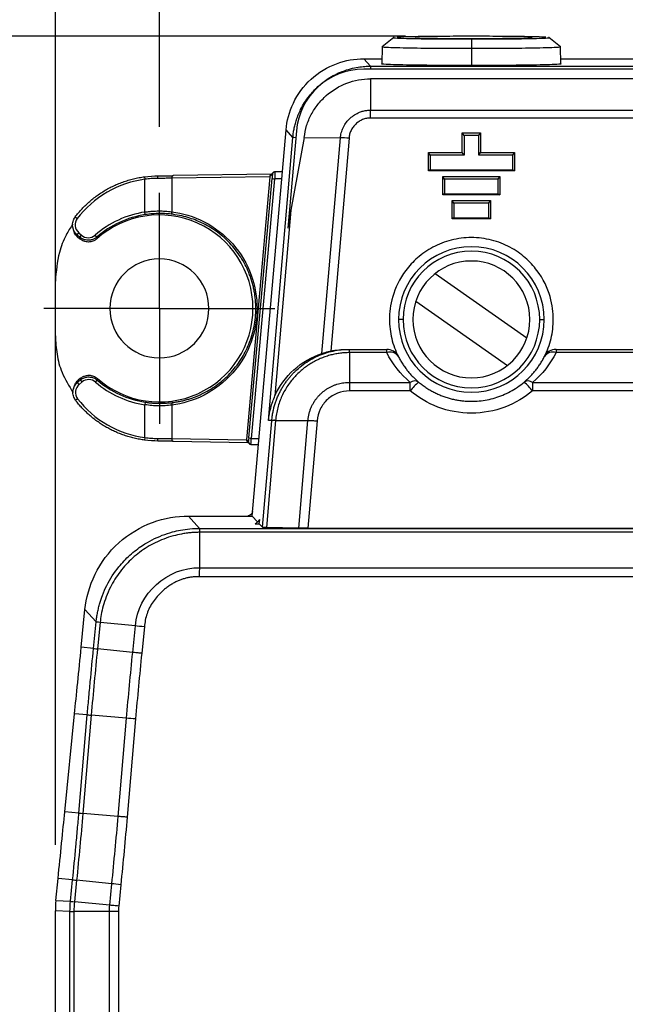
# Model space of a CAD drawing. Header units: millimetres. Extents: x 0 to 559, y 0 to 432.
# Tile 5 of 26: x 187 to 210, y 217 to 255. Entities that reach past the tile are written whole.
import ezdxf

# ---------------------------------------------------------------- set-up
doc = ezdxf.new("R2010")
doc.units = ezdxf.units.MM
doc.header["$LTSCALE"] = 2
doc.linetypes.add('CENTERX2', pattern=[20.32, 12.7, -2.54, 2.54, -2.54])
doc.layers.add('CENTER', color=40, linetype='CENTERX2')
doc.layers.add('DIMENSIONS', color=140, linetype='Continuous', lineweight=25)
doc.styles.add('SLDTEXTSTYLE0', font='TXT', dxfattribs={"width": 0.7})
doc.dimstyles.new('SLDDIMSTYLE0', dxfattribs={"dimtxt": 4.316016, "dimasz": 6.604, "dimexe": 0, "dimexo": 0.0625, "dimgap": 1.079004, "dimtad": 0, "dimtih": 1, "dimtoh": 1, "dimdec": 1, "dimrnd": 1e-09, "dimzin": 4, "dimdsep": 46, "dimtxsty": 'SLDTEXTSTYLE0', "dimsah": 1, "dimcen": 0.09, "dimadec": 0, "dimazin": 1, "dimtfac": 1, "dimtdec": 1, "dimtofl": 0, "dimtmove": 0, "dimatfit": 3, "dimfxl": 0, "dimfrac": 2, "dimtolj": 1, "dimtzin": 12, "dimarcsym": 0})
doc.dimstyles.new('SLDDIMSTYLE1', dxfattribs={"dimtxt": 4.316016, "dimasz": 6.604, "dimexe": 0, "dimexo": 0.0625, "dimgap": 1.079004, "dimtad": 0, "dimtih": 1, "dimtoh": 1, "dimdec": 1, "dimrnd": 1e-09, "dimzin": 12, "dimdsep": 46, "dimtxsty": 'SLDTEXTSTYLE0', "dimsah": 1, "dimcen": 0.09, "dimadec": 0, "dimazin": 3, "dimtfac": 1, "dimtdec": 1, "dimtofl": 0, "dimtmove": 0, "dimatfit": 3, "dimfxl": 0, "dimfrac": 2, "dimtolj": 1, "dimtzin": 12, "dimarcsym": 0})

# ---------------------------------------------------------------- blocks, each defined once
blk = doc.blocks.new('_D_1')
at = {"layer": 'DIMENSIONS'}
for p, q in [((192.109, 251.173), (192.109, 276.847)), ((236.109, 251.173), (236.109, 276.847)), ((192.109, 270.497), (201.913, 270.497)), ((207.762, 270.497), (206.313, 270.497)), ((206.313, 270.497), (206.313, 263.638)), ((220.588, 270.497), (222.037, 270.497)), ((222.037, 270.497), (222.037, 263.638)), ((236.109, 270.497), (226.436, 270.497)), ((206.313, 263.638), (207.762, 263.638)), ((222.037, 263.638), (220.588, 263.638))]:
    blk.add_line(p, q, dxfattribs=at)
for points in [[(192.109, 270.497), (198.713, 269.481), (198.713, 271.513)], [(236.109, 270.497), (229.505, 271.513), (229.505, 269.481)]]:
    blk.add_solid(points, dxfattribs=at)
at = {"layer": 'DIMENSIONS', "char_height": 4.2333, "attachment_point": 1, "style": 'SLDTEXTSTYLE0'}
for s, insert in [('44.0', (207.762, 276.921)), ('1.73', (207.762, 269.095))]:
    blk.add_mtext(s, dxfattribs=dict(at, insert=insert))
blk = doc.blocks.new('_D_2')
at = {"layer": 'DIMENSIONS'}
for p, q in [((188.109, 223.538), (188.109, 293.012)), ((240.109, 223.538), (240.109, 293.012)), ((188.109, 286.662), (201.913, 286.662)), ((207.762, 286.662), (206.313, 286.662)), ((206.313, 286.662), (206.313, 279.802)), ((220.588, 286.662), (222.037, 286.662)), ((222.037, 286.662), (222.037, 279.802)), ((240.109, 286.662), (226.436, 286.662)), ((206.313, 279.802), (207.762, 279.802)), ((222.037, 279.802), (220.588, 279.802))]:
    blk.add_line(p, q, dxfattribs=at)
for points in [[(188.109, 286.662), (194.713, 285.646), (194.713, 287.678)], [(240.109, 286.662), (233.505, 287.678), (233.505, 285.646)]]:
    blk.add_solid(points, dxfattribs=at)
at = {"layer": 'DIMENSIONS', "char_height": 4.2333, "attachment_point": 1, "style": 'SLDTEXTSTYLE0'}
for s, insert in [('52.0', (207.762, 293.085)), ('2.05', (207.762, 285.259))]:
    blk.add_mtext(s, dxfattribs=dict(at, insert=insert))
blk = doc.blocks.new('_D_3')
at = {"layer": 'DIMENSIONS'}
for p, q in [((185.124, 244.188), (169.071, 244.188)), ((175.421, 244.188), (175.421, 185.719)), ((169.008, 177.893), (167.559, 177.893)), ((167.559, 177.893), (167.559, 171.034)), ((181.834, 177.893), (183.283, 177.893)), ((183.283, 177.893), (183.283, 171.034)), ((167.559, 171.034), (169.008, 171.034)), ((183.283, 171.034), (181.834, 171.034)), ((175.421, 115.206), (175.421, 170.068)), ((191.594, 115.206), (169.071, 115.206))]:
    blk.add_line(p, q, dxfattribs=at)
for points in [[(175.421, 244.188), (174.405, 237.584), (176.437, 237.584)], [(175.421, 115.206), (176.437, 121.81), (174.405, 121.81)]]:
    blk.add_solid(points, dxfattribs=at)
at = {"layer": 'DIMENSIONS', "char_height": 4.2333, "attachment_point": 1, "style": 'SLDTEXTSTYLE0'}
for s, insert in [('129.0', (167.213, 184.317)), ('5.08', (169.008, 176.491))]:
    blk.add_mtext(s, dxfattribs=dict(at, insert=insert))
blk = doc.blocks.new('_D_4')
at = {"layer": 'DIMENSIONS'}
for p, q in [((201.569, 254.662), (149.759, 254.662)), ((156.109, 254.662), (156.109, 185.719)), ((149.697, 177.893), (148.247, 177.893)), ((148.247, 177.893), (148.247, 171.034)), ((162.522, 177.893), (163.972, 177.893)), ((163.972, 177.893), (163.972, 171.034)), ((148.247, 171.034), (149.697, 171.034)), ((163.972, 171.034), (162.522, 171.034)), ((156.109, 110.206), (156.109, 170.068)), ((191.744, 110.206), (149.759, 110.206))]:
    blk.add_line(p, q, dxfattribs=at)
for points in [[(156.109, 254.662), (155.093, 248.058), (157.125, 248.058)], [(156.109, 110.206), (157.125, 116.81), (155.093, 116.81)]]:
    blk.add_solid(points, dxfattribs=at)
at = {"layer": 'DIMENSIONS', "char_height": 4.2333, "attachment_point": 1, "style": 'SLDTEXTSTYLE0'}
for s, insert in [('144.5', (147.902, 184.317)), ('5.69', (149.697, 176.491))]:
    blk.add_mtext(s, dxfattribs=dict(at, insert=insert))
blk = doc.blocks.new('SW_CENTERMARKSYMBOL_0')
at = {"layer": 'CENTER', "color": 0}
for p, q in [((0, 2.54), (0, 4.445)), ((0, 0), (0, 2.54)), ((-2.54, 0), (-4.445, 0)), ((0, 0), (-2.54, 0)), ((0, 0), (0, -2.54)), ((0, 0), (2.54, 0)), ((2.54, 0), (4.445, 0)), ((0, -2.54), (0, -4.445))]:
    blk.add_line(p, q, dxfattribs=at)

msp = doc.modelspace()

# ---------------------------------------------------------------- linework, layer by layer
for p, q in [((201.128, 254.611), (200.682, 254.262)), ((204.109, 254.565), (204.109, 254.558)), ((204.109, 254.558), (204.109, 254.2)), ((207.537, 254.262), (207.091, 254.611)), ((200.681, 254.26), (200.669, 253.61)), ((204.109, 254.2), (204.109, 253.55)), ((207.549, 253.61), (207.538, 254.26)), ((199.969, 253.798), (200.23, 253.513)), ((199.969, 253.798), (200.673, 253.798)), ((207.546, 253.798), (210.673, 253.798)), ((228.25, 253.398), (199.969, 253.398)), ((200.23, 253.513), (227.989, 253.513)), ((200.233, 253.02), (200.233, 251.818)), ((227.986, 253.02), (200.233, 253.02)), ((200.233, 251.818), (227.986, 251.818)), ((227.993, 251.514), (200.226, 251.514)), ((195.681, 236.198), (196.981, 251.06)), ((197.243, 250.773), (196.981, 251.06)), ((197.379, 251.025), (197.051, 247.274)), ((203.757, 250.95), (204.462, 250.95)), ((203.757, 250.188), (203.757, 250.95)), ((203.825, 250.85), (203.757, 250.95)), ((204.394, 250.85), (204.462, 250.95)), ((204.462, 250.95), (204.462, 250.188)), ((196.306, 239.874), (197.243, 250.773)), ((197.684, 250.766), (197.168, 247.965)), ((197.684, 250.766), (199.073, 250.755)), ((198.36, 242.454), (199.073, 250.755)), ((199.403, 250.738), (198.699, 242.547)), ((203.825, 250.85), (203.825, 250.088)), ((204.394, 250.85), (203.825, 250.85)), ((204.394, 250.088), (204.394, 250.85)), ((202.455, 250.188), (203.757, 250.188)), ((202.455, 249.484), (202.455, 250.188)), ((202.522, 250.088), (202.455, 250.188)), ((203.825, 250.088), (203.757, 250.188)), ((204.394, 250.088), (204.462, 250.188)), ((204.462, 250.188), (205.764, 250.188)), ((205.697, 250.088), (205.764, 250.188)), ((205.764, 250.188), (205.764, 249.484)), ((202.522, 250.088), (202.522, 249.518)), ((203.825, 250.088), (202.522, 250.088)), ((205.697, 250.088), (204.394, 250.088)), ((205.697, 249.518), (205.697, 250.088)), ((196.486, 249.418), (196.394, 249.333)), ((196.84, 249.444), (196.553, 249.444)), ((202.522, 249.518), (202.455, 249.484)), ((205.764, 249.484), (202.455, 249.484)), ((202.522, 249.518), (205.697, 249.518)), ((205.697, 249.518), (205.764, 249.484)), ((191.542, 249.257), (191.555, 249.158)), ((191.555, 247.897), (191.555, 249.158)), ((196.361, 249.258), (192.585, 249.198)), ((192.585, 249.198), (192.585, 247.909)), ((196.421, 249.358), (192.635, 249.298)), ((196.361, 249.258), (195.462, 239.14)), ((195.547, 239.201), (196.444, 249.19)), ((196.543, 249.172), (195.646, 239.184)), ((196.454, 249.353), (196.362, 249.269)), ((196.816, 249.172), (196.543, 249.172)), ((203.01, 249.266), (205.209, 249.266)), ((203.01, 248.563), (203.01, 249.266)), ((203.078, 249.166), (203.01, 249.266)), ((203.078, 249.166), (203.078, 248.596)), ((205.141, 249.166), (203.078, 249.166)), ((205.141, 249.166), (205.209, 249.266)), ((205.141, 248.596), (205.141, 249.166)), ((205.209, 249.266), (205.209, 248.563)), ((203.078, 248.596), (203.01, 248.563)), ((205.209, 248.563), (203.01, 248.563)), ((203.078, 248.596), (205.141, 248.596)), ((203.372, 248.345), (204.847, 248.345)), ((203.372, 247.641), (203.372, 248.345)), ((203.439, 248.245), (203.372, 248.345)), ((203.439, 248.245), (203.439, 247.675)), ((204.78, 248.245), (203.439, 248.245)), ((204.78, 248.245), (204.847, 248.345)), ((204.78, 247.675), (204.78, 248.245)), ((204.847, 248.345), (204.847, 247.641)), ((205.141, 248.596), (205.209, 248.563)), ((191.569, 247.798), (191.555, 247.897)), ((197.168, 247.965), (196.554, 240.821)), ((188.871, 247.707), (188.951, 247.646)), ((203.439, 247.675), (203.372, 247.641)), ((204.847, 247.641), (203.372, 247.641)), ((203.439, 247.675), (204.78, 247.675)), ((204.78, 247.675), (204.847, 247.641)), ((188.786, 247.277), (188.809, 247.189)), ((188.941, 247.028), (189.006, 247.103)), ((189.006, 247.103), (189.113, 247.01)), ((189.047, 246.934), (188.941, 247.028)), ((188.963, 246.942), (189.047, 246.868)), ((189.047, 246.934), (189.113, 247.01)), ((189.705, 246.935), (189.64, 247.01)), ((188.109, 243.135), (188.109, 245.242)), ((202.718, 245.531), (206.247, 243.06)), ((201.972, 244.466), (205.501, 241.995)), ((195.709, 244.188), (195.819, 244.188)), ((195.819, 244.188), (195.867, 244.188)), ((201.481, 243.763), (201.309, 243.763)), ((206.738, 243.763), (206.91, 243.763)), ((199.326, 242.613), (199.419, 242.613)), ((199.422, 242.613), (200.854, 242.613)), ((200.854, 242.486), (200.854, 242.613)), ((207.365, 242.613), (207.365, 242.486)), ((207.365, 242.613), (210.854, 242.613)), ((199.422, 242.486), (199.422, 241.343)), ((200.854, 242.486), (199.422, 242.486)), ((210.854, 242.486), (207.365, 242.486)), ((188.962, 241.339), (189.074, 241.433)), ((189.074, 241.498), (188.985, 241.423)), ((189.138, 241.356), (189.074, 241.433)), ((189.656, 241.352), (189.722, 241.428)), ((188.825, 241.175), (188.801, 241.089)), ((189.026, 241.262), (188.962, 241.339)), ((189.138, 241.356), (189.026, 241.262)), ((199.422, 241.343), (201.759, 241.343)), ((201.759, 241.014), (201.759, 241.343)), ((206.46, 241.343), (206.46, 241.014)), ((206.46, 241.343), (211.759, 241.343)), ((188.965, 240.711), (188.886, 240.65)), ((201.759, 241.014), (199.422, 241.014)), ((211.759, 241.014), (206.46, 241.014)), ((191.569, 240.579), (191.555, 240.48)), ((191.555, 239.219), (191.555, 240.48)), ((192.585, 240.468), (192.585, 239.178)), ((196.079, 235.763), (196.431, 239.857)), ((196.577, 239.875), (196.223, 235.757)), ((196.432, 239.874), (196.306, 239.874)), ((196.577, 239.875), (197.823, 239.877)), ((197.467, 235.735), (197.823, 239.877)), ((198.175, 239.86), (197.82, 235.732)), ((191.555, 239.219), (191.542, 239.12)), ((192.585, 239.178), (195.461, 239.133)), ((195.462, 239.14), (195.531, 239.064)), ((195.646, 239.184), (195.942, 239.184)), ((192.635, 239.078), (195.515, 239.033)), ((195.487, 239.064), (195.557, 238.988)), ((195.628, 238.956), (195.922, 238.956)), ((193.229, 236.198), (193.658, 235.723)), ((193.229, 236.198), (195.681, 236.198)), ((195.681, 236.198), (195.885, 235.974)), ((193.658, 235.723), (234.561, 235.723)), ((195.789, 235.901), (195.953, 235.901)), ((195.953, 235.901), (195.967, 236.064)), ((195.953, 235.901), (196.079, 235.763)), ((197.467, 235.735), (196.223, 235.757)), ((197.82, 235.732), (230.399, 235.732)), ((193.662, 234.208), (193.662, 235.57)), ((234.557, 235.57), (193.662, 235.57)), ((193.662, 234.208), (234.557, 234.208)), ((234.557, 233.861), (193.654, 233.861)), ((189.104, 231.146), (189.249, 232.596)), ((189.679, 232.122), (189.249, 232.596)), ((189.577, 231.099), (189.679, 232.122)), ((189.83, 232.103), (189.728, 231.083)), ((191.186, 231.968), (189.83, 232.103)), ((191.084, 230.948), (191.186, 231.968)), ((191.532, 231.933), (191.43, 230.913)), ((189.577, 231.099), (189.104, 231.146)), ((191.084, 230.948), (189.728, 231.083)), ((188.471, 224.81), (188.848, 228.585)), ((189.337, 228.543), (188.848, 228.585)), ((189.015, 224.764), (189.337, 228.543)), ((189.489, 228.53), (189.167, 224.751)), ((190.847, 228.414), (189.489, 228.53)), ((190.524, 224.635), (190.847, 228.414)), ((191.193, 228.385), (190.87, 224.605)), ((189.015, 224.764), (188.471, 224.81)), ((190.524, 224.635), (189.167, 224.751)), ((188.129, 221.396), (188.215, 222.249)), ((188.774, 222.194), (188.215, 222.249)), ((188.691, 221.368), (188.774, 222.194)), ((188.926, 222.178), (188.843, 221.353)), ((190.281, 222.043), (188.926, 222.178)), ((190.199, 221.218), (190.281, 222.043)), ((190.627, 222.008), (190.544, 221.183)), ((188.129, 221.396), (188.691, 221.368)), ((190.199, 221.218), (188.843, 221.353)), ((188.109, 134.897), (188.109, 220.998)), ((188.671, 220.97), (188.109, 220.998)), ((188.671, 134.925), (188.671, 220.97)), ((188.824, 220.97), (188.824, 134.925)), ((190.186, 220.97), (188.824, 220.97)), ((190.186, 134.925), (190.186, 220.97)), ((190.534, 220.97), (190.534, 134.925))]:
    msp.add_line(p, q)
at = {"flags": 128}
for points in [[(192.635, 249.298), (192.626, 249.297), (192.617, 249.291), (192.608, 249.282), (192.6, 249.27), (192.593, 249.255), (192.589, 249.237), (192.586, 249.218), (192.585, 249.198)], [(192.623, 247.81), (192.614, 247.813), (192.605, 247.82), (192.598, 247.83), (192.592, 247.842), (192.588, 247.857), (192.585, 247.873), (192.584, 247.891), (192.585, 247.909)], [(189.047, 246.868), (189.047, 246.905), (189.047, 246.934)], [(189.705, 246.935), (189.708, 246.899), (189.71, 246.872)], [(189.074, 241.433), (189.074, 241.469), (189.074, 241.498)], [(189.726, 241.49), (189.724, 241.455), (189.722, 241.428)], [(192.623, 240.567), (192.614, 240.563), (192.605, 240.557), (192.598, 240.547), (192.592, 240.535), (192.588, 240.52), (192.585, 240.504), (192.584, 240.486), (192.585, 240.468)], [(192.585, 239.178), (192.586, 239.159), (192.589, 239.14), (192.593, 239.122), (192.6, 239.107), (192.608, 239.094), (192.617, 239.085), (192.626, 239.08), (192.635, 239.078)]]:
    msp.add_lwpolyline(points, dxfattribs=at)
for centre, radius, start, end in [((199.969, 250.798), 2.6, 90, 175), ((196.553, 249.344), 0.0999, 132.5032, 175.0473), ((196.552, 249.335), 0.0984, 88.9411, 173.3792), ((196.553, 249.344), 0.0999, 89.9527, 132.4968), ((192.149, 249.217), 0.119, 140.8673, 192.2187), ((196.547, 249.489), 0.317, 250.909, 269.2614), ((192.109, 244.188), 3.75, 98.5112, 131.1992), ((192.109, 244.188), 3.65, 98.5112, 131.1992), ((192.109, 244.188), 3.6, 0, 131.8081), ((204.109, 243.763), 2.801, 0, 180), ((204.109, 243.763), 2.628, 0, 180), ((192.109, 244.188), 1.905, 0, 180), ((204.109, 243.763), 2.25, 0, 180), ((192.109, 244.188), 3.6, 228.5498, 0), ((192.109, 244.188), 1.905, 180, 0), ((204.109, 243.763), 2.801, 180, 0), ((204.109, 243.763), 2.628, 180, 0), ((204.109, 243.763), 2.25, 180, 0), ((197.344, 242.503), 2.078, 359.5164, 3.0171), ((200.854, 242.113), 0.5, 26.8756, 90), ((207.365, 242.113), 0.5, 90, 153.1244), ((200.981, 242.121), 0.386, 34.3086, 109.1908), ((207.238, 242.121), 0.386, 70.8092, 145.6914), ((192.109, 244.188), 3.65, 229.1425, 261.4888), ((192.109, 244.188), 3.75, 229.1425, 261.4888), ((201.927, 241.104), 0.292, 58.263, 125.0992), ((203.396, 239.781), 2.049, 129.9237, 143.0246), ((206.292, 241.104), 0.292, 54.9008, 121.737), ((204.823, 239.781), 2.049, 36.9754, 50.0763), ((196.517, 239.37), 0.512, 83.2016, 99.4662), ((192.149, 239.16), 0.119, 167.7813, 219.1327), ((195.65, 239.501), 0.317, 250.909, 269.2614), ((195.63, 239.056), 0.0999, 174.9585, 222.7766), ((195.63, 239.056), 0.0999, 243.168, 270.0384), ((195.43, 236.472), 0.674, 302.1832, 322.8168)]:
    msp.add_arc(centre, radius, start, end)
msp.add_ellipse((197.134, 243.67), major_axis=(-0.493, -5.737), ratio=0.086838, start_param=3.873619, end_param=4.040618)
for points, knots in [([(201.138, 254.611), (201.134, 254.611), (201.081, 254.605), (201.231, 254.595), (201.561, 254.582), (202.026, 254.572), (202.553, 254.565), (203.106, 254.561), (203.64, 254.558), (203.964, 254.558), (204.109, 254.558)], [0, 0, 0, 0, 0.015284, 0.205943, 0.37719, 0.526545, 0.65432, 0.795141, 0.908435, 1, 1, 1, 1]), ([(204.109, 254.662), (203.965, 254.662), (203.64, 254.662), (203.105, 254.659), (202.554, 254.655), (202.022, 254.648), (201.578, 254.638), (201.295, 254.63), (201.254, 254.624), (201.249, 254.624)], [0, 0, 0, 0, 0.11239, 0.251451, 0.424299, 0.581134, 0.764459, 0.974652, 1, 1, 1, 1]), ([(204.109, 254.565), (203.915, 254.566), (203.508, 254.566), (202.933, 254.57), (202.446, 254.577), (202.134, 254.582), (201.948, 254.592), (201.945, 254.589), (201.944, 254.588)], [0, 0, 0, 0, 0.204238, 0.426538, 0.643728, 0.826384, 0.953704, 1, 1, 1, 1]), ([(206.97, 254.624), (206.965, 254.624), (206.924, 254.63), (206.641, 254.638), (206.197, 254.648), (205.665, 254.655), (205.114, 254.659), (204.579, 254.662), (204.254, 254.662), (204.109, 254.662)], [0, 0, 0, 0, 0.025348, 0.235541, 0.418866, 0.575701, 0.748549, 0.88761, 1, 1, 1, 1]), ([(204.109, 254.558), (204.254, 254.558), (204.579, 254.558), (205.113, 254.561), (205.666, 254.565), (206.193, 254.572), (206.658, 254.582), (206.988, 254.595), (207.138, 254.605), (207.085, 254.611), (207.081, 254.611)], [0, 0, 0, 0, 0.091565, 0.204859, 0.34568, 0.473455, 0.62281, 0.794057, 0.984716, 1, 1, 1, 1]), ([(206.443, 254.598), (206.432, 254.597), (206.398, 254.596), (206.123, 254.583), (205.594, 254.574), (204.876, 254.567), (204.354, 254.566), (204.109, 254.565)], [0, 0, 0, 0, 0.104248, 0.300399, 0.54197, 0.785563, 1, 1, 1, 1]), ([(200.681, 254.26), (200.681, 254.26), (200.628, 254.254), (200.804, 254.242), (201.18, 254.228), (201.715, 254.217), (202.321, 254.208), (202.956, 254.203), (203.57, 254.201), (203.943, 254.2), (204.109, 254.2)], [0, 0, 0, 0, 0.000187, 0.193859, 0.367763, 0.519409, 0.649145, 0.7921, 0.907083, 1, 1, 1, 1]), ([(204.109, 254.2), (204.276, 254.2), (204.649, 254.201), (205.263, 254.203), (205.898, 254.208), (206.504, 254.217), (207.039, 254.228), (207.415, 254.242), (207.591, 254.254), (207.538, 254.26), (207.538, 254.26)], [0, 0, 0, 0, 0.092917, 0.2079, 0.350855, 0.480591, 0.632237, 0.806141, 0.999813, 1, 1, 1, 1]), ([(196.981, 251.06), (197.01, 251.396), (197.1, 251.751), (197.423, 252.427), (197.656, 252.747), (198.229, 253.272), (198.568, 253.477), (199.27, 253.739), (199.631, 253.798), (199.969, 253.798)], [0, 0, 0, 0, 0.25, 0.25, 0.5, 0.5, 0.75, 0.75, 1, 1, 1, 1]), ([(200.67, 253.61), (200.67, 253.61), (200.617, 253.604), (200.793, 253.592), (201.17, 253.578), (201.707, 253.567), (202.315, 253.558), (202.952, 253.553), (203.568, 253.551), (203.942, 253.55), (204.109, 253.55)], [0, 0, 0, 0, 0.0002, 0.193872, 0.367774, 0.519419, 0.649153, 0.792105, 0.907085, 1, 1, 1, 1]), ([(204.109, 253.55), (204.277, 253.55), (204.651, 253.551), (205.267, 253.553), (205.904, 253.558), (206.512, 253.567), (207.049, 253.578), (207.426, 253.592), (207.602, 253.604), (207.549, 253.61), (207.549, 253.61)], [0, 0, 0, 0, 0.092915, 0.207895, 0.350847, 0.480581, 0.632226, 0.806128, 0.9998, 1, 1, 1, 1]), ([(197.243, 250.773), (197.248, 250.824), (197.259, 250.931), (197.287, 251.095), (197.327, 251.27), (197.381, 251.455), (197.452, 251.648), (197.596, 251.968), (197.834, 252.345), (198.202, 252.74), (198.623, 253.066), (199.056, 253.287), (199.45, 253.415), (199.741, 253.476), (199.998, 253.508), (200.157, 253.511), (200.23, 253.513)], [0, 0, 0, 0, 0.034576, 0.072046, 0.112412, 0.155672, 0.201828, 0.250879, 0.392641, 0.500514, 0.613346, 0.750331, 0.825735, 0.892482, 0.950571, 1, 1, 1, 1]), ([(197.684, 250.766), (197.698, 250.922), (197.729, 251.074), (197.819, 251.371), (197.88, 251.516), (198.027, 251.79), (198.112, 251.92), (198.306, 252.163), (198.414, 252.277), (198.761, 252.584), (199.032, 252.751), (199.607, 252.972), (199.92, 253.03), (200.233, 253.02)], [0, 0, 0, 0, 0.125, 0.125, 0.25, 0.25, 0.375, 0.375, 0.5, 0.5, 0.75, 0.75, 1, 1, 1, 1]), ([(199.073, 250.755), (199.076, 250.786), (199.082, 250.85), (199.104, 250.95), (199.138, 251.058), (199.198, 251.197), (199.297, 251.355), (199.444, 251.515), (199.615, 251.646), (199.787, 251.735), (199.947, 251.787), (200.089, 251.815), (200.185, 251.817), (200.233, 251.818)], [0, 0, 0, 0, 0.053011, 0.112309, 0.177963, 0.250094, 0.375065, 0.500081, 0.625034, 0.749666, 0.833318, 0.916595, 1, 1, 1, 1]), ([(200.226, 251.514), (200.2, 251.514), (200.149, 251.513), (200.073, 251.502), (199.997, 251.483), (199.899, 251.448), (199.783, 251.387), (199.661, 251.29), (199.556, 251.172), (199.476, 251.04), (199.42, 250.893), (199.409, 250.79), (199.404, 250.738)], [0, 0, 0, 0, 0.061002, 0.122582, 0.185455, 0.250294, 0.372805, 0.500213, 0.624809, 0.750344, 0.873624, 1, 1, 1, 1]), ([(196.554, 249.444), (196.542, 249.443), (196.523, 249.441), (196.501, 249.43), (196.491, 249.422), (196.486, 249.418)], [0, 0, 0, 0, 0.481944, 0.738707, 1, 1, 1, 1]), ([(196.554, 249.433), (196.554, 249.428), (196.554, 249.417), (196.553, 249.387), (196.551, 249.348), (196.549, 249.297), (196.547, 249.237), (196.544, 249.194), (196.543, 249.172)], [0, 0, 0, 0, 0.140118, 0.290847, 0.452195, 0.624169, 0.806771, 1, 1, 1, 1]), ([(188.871, 247.707), (188.913, 247.76), (188.997, 247.868), (189.134, 248.021), (189.278, 248.169), (189.431, 248.309), (189.592, 248.442), (189.76, 248.566), (189.936, 248.683), (190.118, 248.79), (190.306, 248.888), (190.5, 248.976), (190.7, 249.055), (190.904, 249.122), (191.113, 249.179), (191.326, 249.225), (191.47, 249.246), (191.542, 249.257)], [0, 0, 0, 0, 0.06446, 0.1292343, 0.1943231, 0.2597267, 0.3254451, 0.3914788, 0.4578279, 0.5244925, 0.591473, 0.6587696, 0.7263824, 0.7943116, 0.8625575, 0.9311202, 1, 1, 1, 1]), ([(191.555, 249.158), (191.057, 249.093), (190.552, 248.926), (189.649, 248.401), (189.254, 248.046), (188.951, 247.646)], [0, 0, 0, 0, 0.5, 0.5, 1, 1, 1, 1]), ([(192.033, 249.192), (191.993, 249.191), (191.914, 249.19), (191.794, 249.183), (191.674, 249.173), (191.594, 249.163), (191.555, 249.158)], [0, 0, 0, 0, 0.251341, 0.501614, 0.75108, 1, 1, 1, 1]), ([(192.585, 249.198), (192.55, 249.198), (192.48, 249.197), (192.371, 249.195), (192.26, 249.194), (192.147, 249.193), (192.071, 249.192), (192.033, 249.192)], [0, 0, 0, 0, 0.203311, 0.404966, 0.604965, 0.80331, 1, 1, 1, 1]), ([(196.362, 249.269), (196.364, 249.277), (196.367, 249.295), (196.378, 249.318), (196.39, 249.328), (196.394, 249.333)], [0, 0, 0, 0, 0.346319, 0.725587, 1, 1, 1, 1]), ([(196.455, 249.346), (196.455, 249.337), (196.453, 249.316), (196.449, 249.257), (196.446, 249.221), (196.444, 249.19)], [0, 0, 0, 0, 0.5, 0.5, 1, 1, 1, 1]), ([(191.555, 247.897), (191.599, 247.903), (191.688, 247.916), (191.821, 247.929), (191.955, 247.938), (192.128, 247.942), (192.344, 247.936), (192.503, 247.918), (192.585, 247.909)], [0, 0, 0, 0, 0.123634, 0.247856, 0.372842, 0.498766, 0.740495, 1, 1, 1, 1]), ([(192.585, 247.909), (192.995, 247.857), (193.424, 247.732), (194.236, 247.316), (194.617, 247.023), (195.242, 246.315), (195.485, 245.9), (195.797, 245.043), (195.867, 244.602), (195.867, 244.188)], [0, 0, 0, 0, 0.25, 0.25, 0.5, 0.5, 0.75, 0.75, 1, 1, 1, 1]), ([(188.794, 247.279), (188.786, 247.304), (188.757, 247.387), (188.777, 247.545), (188.84, 247.653), (188.871, 247.707)], [0, 0, 0, 0, 0.171579, 0.584659, 1, 1, 1, 1]), ([(188.951, 247.646), (188.89, 247.566), (188.861, 247.463), (188.882, 247.264), (188.93, 247.169), (189.006, 247.103)], [0, 0, 0, 0, 0.0003023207, 0.0003023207, 0.0006046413, 0.0006046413, 0.0006046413, 0.0006046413]), ([(192.623, 247.81), (192.582, 247.815), (192.502, 247.824), (192.377, 247.834), (192.248, 247.839), (192.072, 247.841), (191.845, 247.833), (191.661, 247.81), (191.569, 247.798)], [0, 0, 0, 0, 0.126508, 0.251887, 0.376724, 0.501615, 0.750442, 1, 1, 1, 1]), ([(195.819, 244.188), (195.818, 244.247), (195.816, 244.363), (195.803, 244.538), (195.782, 244.713), (195.753, 244.887), (195.715, 245.06), (195.668, 245.231), (195.613, 245.401), (195.491, 245.722), (195.251, 246.183), (194.843, 246.701), (194.352, 247.137), (193.915, 247.405), (193.547, 247.572), (193.272, 247.672), (192.961, 247.758), (192.739, 247.792), (192.623, 247.81)], [0, 0, 0, 0, 0.030609, 0.061349, 0.092245, 0.123322, 0.154606, 0.18612, 0.217889, 0.249935, 0.370676, 0.500077, 0.618342, 0.749878, 0.802593, 0.861859, 0.927667, 1, 1, 1, 1]), ([(188.779, 247.434), (188.689, 247.296), (188.47, 246.957), (188.191, 246.224), (188.14, 245.614), (188.109, 245.242)], [0, 0, 0, 0, 0.212552, 0.520664, 1, 1, 1, 1]), ([(188.941, 247.028), (188.896, 247.073), (188.825, 247.146), (188.803, 247.243), (188.794, 247.279)], [0, 0, 0, 0, 0.630981, 1, 1, 1, 1]), ([(188.963, 246.942), (188.919, 246.987), (188.848, 247.059), (188.826, 247.156), (188.817, 247.191)], [0, 0, 0, 0, 0.632373, 1, 1, 1, 1]), ([(189.705, 246.935), (189.689, 246.921), (189.657, 246.895), (189.603, 246.864), (189.547, 246.839), (189.489, 246.823), (189.432, 246.813), (189.357, 246.809), (189.261, 246.82), (189.146, 246.86), (189.08, 246.909), (189.047, 246.934)], [0, 0, 0, 0, 0.087277, 0.174143, 0.259692, 0.343067, 0.423505, 0.500365, 0.657438, 0.826112, 1, 1, 1, 1]), ([(189.71, 246.872), (189.694, 246.859), (189.664, 246.833), (189.612, 246.802), (189.548, 246.773), (189.47, 246.75), (189.38, 246.742), (189.289, 246.749), (189.202, 246.774), (189.119, 246.812), (189.071, 246.849), (189.047, 246.868)], [0, 0, 0, 0, 0.082768, 0.165861, 0.250488, 0.374123, 0.49997, 0.62294, 0.749551, 0.874418, 1, 1, 1, 1]), ([(189.113, 247.01), (189.186, 246.946), (189.28, 246.911), (189.472, 246.911), (189.567, 246.946), (189.64, 247.01)], [0, 0, 0, 0, 0.0002898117, 0.0002898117, 0.0005796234, 0.0005796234, 0.0005796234, 0.0005796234]), ([(207.259, 243.763), (207.259, 244.025), (207.228, 244.322), (207.039, 244.967), (206.881, 245.317), (206.503, 245.821), (206.354, 245.985), (206.007, 246.287), (205.81, 246.426), (205.374, 246.659), (205.135, 246.752), (204.634, 246.88), (204.372, 246.913), (203.847, 246.913), (203.585, 246.88), (203.084, 246.752), (202.845, 246.659), (202.409, 246.426), (202.212, 246.287), (201.865, 245.985), (201.715, 245.821), (201.337, 245.317), (201.18, 244.967), (200.991, 244.322), (200.959, 244.025), (200.959, 243.763)], [0, 0, 0, 0, 0.125, 0.125, 0.25, 0.25, 0.3125, 0.3125, 0.375, 0.375, 0.4375, 0.4375, 0.5, 0.5, 0.5625, 0.5625, 0.625, 0.625, 0.6875, 0.6875, 0.75, 0.75, 0.875, 0.875, 1, 1, 1, 1]), ([(195.867, 244.188), (195.867, 243.775), (195.797, 243.334), (195.485, 242.477), (195.242, 242.062), (194.617, 241.353), (194.236, 241.061), (193.424, 240.644), (192.995, 240.519), (192.585, 240.468)], [0, 0, 0, 0, 0.25, 0.25, 0.5, 0.5, 0.75, 0.75, 1, 1, 1, 1]), ([(192.623, 240.567), (192.682, 240.575), (192.799, 240.592), (192.969, 240.626), (193.13, 240.666), (193.282, 240.711), (193.424, 240.76), (193.558, 240.812), (193.682, 240.866), (193.958, 240.998), (194.355, 241.242), (194.845, 241.678), (195.252, 242.196), (195.519, 242.708), (195.672, 243.143), (195.756, 243.488), (195.809, 243.837), (195.816, 244.072), (195.819, 244.188)], [0, 0, 0, 0, 0.037146, 0.072653, 0.106518, 0.138741, 0.169319, 0.198251, 0.225536, 0.251172, 0.382467, 0.500572, 0.629728, 0.750278, 0.814035, 0.876778, 0.9387, 1, 1, 1, 1]), ([(200.959, 243.763), (200.959, 243.519), (200.988, 243.271), (201.103, 242.79), (201.189, 242.557), (201.3, 242.339)], [0, 0, 0, 0, 0.5, 0.5, 1, 1, 1, 1]), ([(206.919, 242.339), (207.03, 242.557), (207.116, 242.79), (207.231, 243.271), (207.259, 243.519), (207.259, 243.763)], [0, 0, 0, 0, 0.5, 0.5, 1, 1, 1, 1]), ([(188.109, 243.135), (188.123, 242.897), (188.149, 242.418), (188.35, 241.66), (188.634, 241.202), (188.791, 240.95)], [0, 0, 0, 0, 0.307494, 0.618893, 1, 1, 1, 1]), ([(196.432, 239.874), (196.438, 239.931), (196.45, 240.043), (196.479, 240.209), (196.516, 240.369), (196.561, 240.524), (196.613, 240.674), (196.671, 240.817), (196.736, 240.955), (196.805, 241.086), (196.88, 241.21), (196.958, 241.329), (197.04, 241.441), (197.125, 241.546), (197.212, 241.646), (197.302, 241.739), (197.441, 241.872), (197.639, 242.035), (197.908, 242.211), (198.193, 242.357), (198.49, 242.471), (198.795, 242.553), (199.106, 242.603), (199.315, 242.61), (199.419, 242.613)], [0, 0, 0, 0, 0.038469, 0.07621, 0.11322, 0.149502, 0.185054, 0.219877, 0.253971, 0.287335, 0.319971, 0.351877, 0.383054, 0.413502, 0.443221, 0.472211, 0.500472, 0.573025, 0.645179, 0.716935, 0.788294, 0.859257, 0.929825, 1, 1, 1, 1]), ([(198.36, 242.454), (198.374, 242.458), (198.404, 242.468), (198.457, 242.485), (198.537, 242.508), (198.621, 242.529), (198.683, 242.543), (198.699, 242.547)], [0, 0, 0, 0, 0.144801, 0.311541, 0.500253, 0.864096, 1, 1, 1, 1]), ([(199.422, 242.486), (199.423, 242.525), (199.423, 242.558), (199.423, 242.602), (199.422, 242.613), (199.422, 242.613)], [0, 0, 0, 0, 0.5, 0.5, 1, 1, 1, 1]), ([(196.554, 240.821), (196.718, 241.19), (196.968, 241.541), (197.596, 242.109), (197.973, 242.324), (198.36, 242.454)], [0, 0, 0, 0, 0.5, 0.5, 1, 1, 1, 1]), ([(199.422, 242.486), (199.364, 242.485), (199.246, 242.483), (199.068, 242.466), (198.888, 242.438), (198.706, 242.397), (198.523, 242.343), (198.341, 242.276), (198.16, 242.195), (197.982, 242.099), (197.808, 241.989), (197.639, 241.864), (197.477, 241.725), (197.323, 241.57), (197.178, 241.402), (197.045, 241.219), (196.925, 241.023), (196.82, 240.815), (196.73, 240.595), (196.659, 240.364), (196.605, 240.124), (196.586, 239.96), (196.577, 239.878)], [0, 0, 0, 0, 0.04116, 0.083249, 0.126269, 0.170219, 0.215098, 0.260908, 0.307648, 0.355319, 0.403921, 0.453454, 0.503919, 0.555315, 0.607642, 0.660901, 0.715091, 0.770212, 0.826264, 0.883247, 0.941159, 1, 1, 1, 1]), ([(201.3, 242.339), (201.326, 242.289), (201.378, 242.191), (201.465, 242.049), (201.558, 241.914), (201.655, 241.787), (201.756, 241.667), (201.861, 241.555), (201.968, 241.451), (202.044, 241.385), (202.081, 241.353)], [0, 0, 0, 0, 0.143133, 0.281, 0.413637, 0.541085, 0.663389, 0.780602, 0.892784, 1, 1, 1, 1]), ([(206.138, 241.353), (206.175, 241.385), (206.251, 241.451), (206.358, 241.555), (206.463, 241.667), (206.564, 241.787), (206.661, 241.914), (206.754, 242.049), (206.841, 242.191), (206.893, 242.289), (206.919, 242.339)], [0, 0, 0, 0, 0.1072165, 0.2193976, 0.3366108, 0.4589153, 0.5863629, 0.7189999, 0.8568668, 1, 1, 1, 1]), ([(188.833, 241.172), (188.842, 241.208), (188.866, 241.306), (188.939, 241.378), (188.985, 241.423)], [0, 0, 0, 0, 0.367117, 1, 1, 1, 1]), ([(189.074, 241.498), (189.09, 241.51), (189.121, 241.535), (189.172, 241.564), (189.236, 241.591), (189.313, 241.611), (189.401, 241.618), (189.49, 241.609), (189.575, 241.584), (189.657, 241.546), (189.703, 241.509), (189.726, 241.49)], [0, 0, 0, 0, 0.082802, 0.165883, 0.250404, 0.374018, 0.500006, 0.623111, 0.749669, 0.874388, 1, 1, 1, 1]), ([(189.074, 241.433), (189.091, 241.446), (189.127, 241.474), (189.188, 241.506), (189.254, 241.531), (189.325, 241.547), (189.399, 241.551), (189.472, 241.545), (189.543, 241.529), (189.609, 241.503), (189.669, 241.47), (189.705, 241.442), (189.722, 241.428)], [0, 0, 0, 0, 0.094038, 0.191881, 0.292786, 0.395841, 0.500005, 0.60417, 0.707224, 0.808126, 0.905966, 1, 1, 1, 1]), ([(189.656, 241.352), (189.585, 241.414), (189.492, 241.449), (189.303, 241.45), (189.211, 241.417), (189.138, 241.356)], [0, 0, 0, 0, 0.0002846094, 0.0002846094, 0.0005692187, 0.0005692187, 0.0005692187, 0.0005692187]), ([(188.886, 240.65), (188.854, 240.705), (188.79, 240.814), (188.769, 240.976), (188.8, 241.061), (188.809, 241.086)], [0, 0, 0, 0, 0.41333, 0.826202, 1, 1, 1, 1]), ([(188.809, 241.086), (188.818, 241.122), (188.841, 241.221), (188.915, 241.293), (188.962, 241.339)], [0, 0, 0, 0, 0.365143, 1, 1, 1, 1]), ([(189.026, 241.262), (188.947, 241.196), (188.896, 241.1), (188.874, 240.898), (188.903, 240.793), (188.965, 240.711)], [0, 0, 0, 0, 0.0003073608, 0.0003073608, 0.0006147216, 0.0006147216, 0.0006147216, 0.0006147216]), ([(197.823, 239.877), (197.828, 239.921), (197.837, 240.008), (197.865, 240.135), (197.902, 240.259), (197.948, 240.378), (198.003, 240.492), (198.066, 240.6), (198.137, 240.702), (198.214, 240.797), (198.297, 240.885), (198.386, 240.966), (198.479, 241.039), (198.577, 241.104), (198.677, 241.161), (198.781, 241.211), (198.886, 241.252), (198.993, 241.286), (199.1, 241.312), (199.208, 241.33), (199.315, 241.341), (199.387, 241.343), (199.422, 241.343)], [0, 0, 0, 0, 0.055387, 0.110205, 0.164452, 0.218127, 0.271232, 0.323765, 0.375728, 0.427121, 0.477946, 0.528205, 0.577898, 0.627027, 0.675595, 0.723602, 0.771052, 0.817947, 0.864287, 0.910075, 0.955312, 1, 1, 1, 1]), ([(202.081, 241.353), (202.127, 241.316), (202.218, 241.242), (202.361, 241.141), (202.508, 241.048), (202.66, 240.965), (202.814, 240.89), (202.972, 240.824), (203.131, 240.767), (203.293, 240.719), (203.456, 240.68), (203.619, 240.65), (203.783, 240.628), (203.946, 240.616), (204.156, 240.61), (204.414, 240.623), (204.718, 240.667), (205.02, 240.742), (205.317, 240.848), (205.605, 240.985), (205.883, 241.151), (206.053, 241.285), (206.138, 241.353)], [0, 0, 0, 0, 0.040038, 0.079811, 0.119319, 0.158565, 0.197547, 0.236268, 0.274729, 0.31293, 0.350872, 0.388557, 0.425984, 0.463157, 0.500075, 0.568817, 0.63844, 0.708952, 0.780357, 0.852663, 0.925876, 1, 1, 1, 1]), ([(191.542, 239.12), (191.475, 239.13), (191.341, 239.149), (191.143, 239.191), (190.948, 239.242), (190.757, 239.302), (190.569, 239.372), (190.387, 239.451), (190.209, 239.538), (190.037, 239.633), (189.87, 239.736), (189.709, 239.847), (189.554, 239.965), (189.406, 240.09), (189.265, 240.221), (189.131, 240.359), (189.004, 240.501), (188.925, 240.601), (188.886, 240.65)], [0, 0, 0, 0, 0.064593, 0.128907, 0.19294, 0.256694, 0.320169, 0.383365, 0.446281, 0.508919, 0.571277, 0.633358, 0.69516, 0.756683, 0.817929, 0.878897, 0.939587, 1, 1, 1, 1]), ([(188.965, 240.711), (189.269, 240.316), (189.663, 239.966), (190.56, 239.449), (191.061, 239.283), (191.555, 239.219)], [0, 0, 0, 0, 0.5, 0.5, 1, 1, 1, 1]), ([(196.306, 239.874), (196.312, 239.925), (196.322, 240.019), (196.344, 240.15), (196.367, 240.259), (196.404, 240.41), (196.46, 240.597), (196.524, 240.75), (196.554, 240.821)], [0, 0, 0, 0, 0.156886, 0.292515, 0.406886, 0.499999, 0.767405, 1, 1, 1, 1]), ([(199.422, 241.014), (199.265, 241.014), (199.11, 240.985), (198.819, 240.871), (198.685, 240.787), (198.457, 240.576), (198.363, 240.448), (198.228, 240.169), (198.187, 240.016), (198.175, 239.86)], [0, 0, 0, 0, 0.25, 0.25, 0.5, 0.5, 0.75, 0.75, 1, 1, 1, 1]), ([(206.46, 241.014), (206.16, 240.762), (205.8, 240.543), (204.996, 240.24), (204.553, 240.156), (203.666, 240.156), (203.223, 240.24), (202.419, 240.543), (202.059, 240.762), (201.759, 241.014)], [0, 0, 0, 0, 0.25, 0.25, 0.5, 0.5, 0.75, 0.75, 1, 1, 1, 1]), ([(192.585, 240.468), (192.544, 240.463), (192.463, 240.453), (192.338, 240.443), (192.214, 240.437), (192.044, 240.435), (191.824, 240.444), (191.644, 240.468), (191.555, 240.48)], [0, 0, 0, 0, 0.131392, 0.258277, 0.380757, 0.498946, 0.751008, 1, 1, 1, 1]), ([(191.569, 240.579), (191.616, 240.572), (191.708, 240.559), (191.846, 240.547), (191.983, 240.539), (192.162, 240.535), (192.382, 240.541), (192.542, 240.558), (192.623, 240.567)], [0, 0, 0, 0, 0.125927, 0.251061, 0.376023, 0.501436, 0.74962, 1, 1, 1, 1]), ([(196.577, 239.878), (196.577, 239.877), (196.577, 239.876), (196.577, 239.876), (196.577, 239.875), (196.578, 239.875), (196.577, 239.875)], [0, 0, 0, 0, 0.5, 0.75, 0.75, 1, 1, 1, 1]), ([(197.823, 239.877), (197.868, 239.877), (197.923, 239.876), (198.045, 239.87), (198.112, 239.865), (198.175, 239.86)], [0, 0, 0, 0, 0.5, 0.5, 1, 1, 1, 1]), ([(191.555, 239.219), (191.594, 239.214), (191.674, 239.204), (191.794, 239.193), (191.914, 239.187), (191.993, 239.185), (192.033, 239.185)], [0, 0, 0, 0, 0.24892, 0.498386, 0.748659, 1, 1, 1, 1]), ([(192.033, 239.185), (192.08, 239.184), (192.176, 239.184), (192.316, 239.182), (192.453, 239.18), (192.541, 239.179), (192.585, 239.178)], [0, 0, 0, 0, 0.246122, 0.494829, 0.746121, 1, 1, 1, 1]), ([(195.547, 239.201), (195.544, 239.167), (195.54, 239.129), (195.534, 239.076), (195.532, 239.063), (195.531, 239.064)], [0, 0, 0, 0, 0.5, 0.5, 1, 1, 1, 1]), ([(195.63, 238.956), (195.631, 238.954), (195.634, 238.977), (195.639, 239.061), (195.643, 239.121), (195.646, 239.184)], [0, 0, 0, 0, 0.5, 0.5, 1, 1, 1, 1]), ([(195.461, 239.133), (195.462, 239.124), (195.463, 239.104), (195.473, 239.08), (195.484, 239.069), (195.488, 239.065)], [0, 0, 0, 0, 0.359634, 0.755995, 1, 1, 1, 1]), ([(195.557, 238.988), (195.562, 238.983), (195.573, 238.973), (195.592, 238.963), (195.612, 238.958), (195.625, 238.959), (195.631, 238.959)], [0, 0, 0, 0, 0.258455, 0.514309, 0.762723, 1, 1, 1, 1]), ([(189.249, 232.596), (189.294, 233.041), (189.418, 233.509), (189.853, 234.399), (190.164, 234.819), (190.926, 235.508), (191.375, 235.776), (192.303, 236.121), (192.782, 236.198), (193.229, 236.198)], [0, 0, 0, 0, 0.25, 0.25, 0.5, 0.5, 0.75, 0.75, 1, 1, 1, 1]), ([(195.696, 236.375), (195.692, 236.357), (195.68, 236.303), (195.619, 236.241), (195.557, 236.203), (195.522, 236.199), (195.515, 236.198)], [0, 0, 0, 0, 0.209663, 0.608201, 0.918619, 1, 1, 1, 1]), ([(189.679, 232.122), (189.686, 232.183), (189.7, 232.306), (189.732, 232.489), (189.771, 232.668), (189.83, 232.888), (189.927, 233.178), (190.14, 233.66), (190.484, 234.193), (190.964, 234.701), (191.517, 235.128), (192.081, 235.417), (192.583, 235.581), (192.94, 235.662), (193.288, 235.713), (193.534, 235.72), (193.658, 235.723)], [0, 0, 0, 0, 0.031754, 0.06325, 0.094488, 0.125468, 0.179181, 0.250258, 0.394296, 0.499916, 0.605625, 0.749769, 0.820794, 0.874482, 0.936726, 1, 1, 1, 1]), ([(193.662, 235.57), (193.661, 235.616), (193.661, 235.655), (193.66, 235.708), (193.659, 235.722), (193.658, 235.723)], [0, 0, 0, 0, 0.5, 0.5, 1, 1, 1, 1]), ([(196.223, 235.757), (196.179, 235.758), (196.143, 235.759), (196.093, 235.761), (196.08, 235.762), (196.079, 235.763)], [0, 0, 0, 0, 0.5, 0.5, 1, 1, 1, 1]), ([(197.82, 235.732), (197.756, 235.732), (197.69, 235.733), (197.567, 235.734), (197.512, 235.734), (197.467, 235.735)], [0, 0, 0, 0, 0.5, 0.5, 1, 1, 1, 1]), ([(193.662, 235.57), (193.606, 235.57), (193.492, 235.568), (193.318, 235.556), (193.138, 235.536), (192.913, 235.499), (192.622, 235.433), (192.174, 235.286), (191.631, 235.018), (191.161, 234.664), (190.825, 234.333), (190.598, 234.061), (190.394, 233.767), (190.212, 233.443), (190.061, 233.099), (189.946, 232.747), (189.87, 232.417), (189.843, 232.204), (189.83, 232.103)], [0, 0, 0, 0, 0.029598, 0.060366, 0.092326, 0.125503, 0.181368, 0.250164, 0.375199, 0.499987, 0.560134, 0.624839, 0.687414, 0.749883, 0.82099, 0.886265, 0.94589, 1, 1, 1, 1]), ([(193.654, 233.861), (193.655, 233.923), (193.657, 233.988), (193.659, 234.108), (193.661, 234.163), (193.662, 234.208)], [0, 0, 0, 0, 0.5, 0.5, 1, 1, 1, 1]), ([(193.654, 233.861), (193.606, 233.861), (193.511, 233.861), (193.371, 233.849), (193.233, 233.828), (193.097, 233.797), (192.964, 233.756), (192.834, 233.705), (192.706, 233.644), (192.581, 233.574), (192.459, 233.493), (192.339, 233.403), (192.192, 233.277), (192.028, 233.111), (191.864, 232.901), (191.731, 232.677), (191.631, 232.44), (191.561, 232.191), (191.541, 232.02), (191.532, 231.933)], [0, 0, 0, 0, 0.045424, 0.090165, 0.13445, 0.178513, 0.22259, 0.266919, 0.311732, 0.357256, 0.403704, 0.45128, 0.500173, 0.588237, 0.672617, 0.754582, 0.835514, 0.916849, 1, 1, 1, 1]), ([(188.848, 228.585), (188.883, 228.934), (188.924, 229.344), (189.012, 230.224), (189.059, 230.692), (189.104, 231.146)], [0, 0, 0, 0, 0.5, 0.5, 1, 1, 1, 1]), ([(189.337, 228.543), (189.355, 228.748), (189.392, 229.175), (189.471, 230.026), (189.535, 230.673), (189.577, 231.099)], [0, 0, 0, 0, 0.2406927, 0.4999999, 1, 1, 1, 1]), ([(191.43, 230.913), (191.367, 230.92), (191.303, 230.926), (191.183, 230.938), (191.129, 230.943), (191.084, 230.948)], [0, 0, 0, 0, 0.5, 0.5, 1, 1, 1, 1]), ([(189.337, 228.543), (189.338, 228.543), (189.352, 228.542), (189.405, 228.538), (189.444, 228.534), (189.489, 228.531)], [0, 0, 0, 0, 0.5, 0.5, 1, 1, 1, 1]), ([(188.215, 222.249), (188.26, 222.703), (188.307, 223.171), (188.395, 224.051), (188.436, 224.461), (188.471, 224.81)], [0, 0, 0, 0, 0.5, 0.5, 1, 1, 1, 1]), ([(188.774, 222.194), (188.816, 222.622), (188.88, 223.271), (188.959, 224.128), (188.996, 224.557), (189.015, 224.764)], [0, 0, 0, 0, 0.4999998, 0.7585277, 1, 1, 1, 1]), ([(190.87, 224.605), (190.808, 224.61), (190.743, 224.616), (190.624, 224.626), (190.569, 224.631), (190.524, 224.635)], [0, 0, 0, 0, 0.5, 0.5, 1, 1, 1, 1]), ([(188.774, 222.194), (188.775, 222.193), (188.789, 222.192), (188.841, 222.187), (188.88, 222.183), (188.926, 222.178)], [0, 0, 0, 0, 0.5, 0.5, 1, 1, 1, 1]), ([(188.671, 220.97), (188.673, 220.97), (188.686, 220.97), (188.739, 220.97), (188.778, 220.97), (188.824, 220.97)], [0, 0, 0, 0, 0.5, 0.5, 1, 1, 1, 1]), ([(190.544, 221.183), (190.482, 221.189), (190.418, 221.196), (190.298, 221.208), (190.243, 221.213), (190.199, 221.218)], [0, 0, 0, 0, 0.5, 0.5, 1, 1, 1, 1])]:
    msp.add_open_spline(points, degree=3, knots=knots)
for points in [[(200.23, 253.513), (200.231, 253.511), (200.232, 253.469), (200.233, 253.398)], [(200.226, 251.514), (200.228, 251.625), (200.231, 251.738), (200.233, 251.818)], [(197.243, 250.773), (197.245, 250.776), (197.287, 250.775), (197.357, 250.771)], [(199.404, 250.738), (199.283, 250.748), (199.163, 250.755), (199.073, 250.755)], [(196.553, 249.444), (196.554, 249.445), (196.554, 249.441), (196.554, 249.433)], [(191.542, 249.257), (191.715, 249.279), (191.887, 249.291), (192.057, 249.292)], [(192.057, 249.292), (192.26, 249.293), (192.457, 249.295), (192.637, 249.298)], [(196.362, 249.269), (196.362, 249.265), (196.362, 249.261), (196.361, 249.258)], [(196.454, 249.353), (196.454, 249.353), (196.455, 249.351), (196.455, 249.346)], [(188.941, 247.028), (188.948, 246.999), (188.956, 246.97), (188.963, 246.942)], [(198.699, 242.547), (198.905, 242.591), (199.116, 242.613), (199.326, 242.613)], [(199.419, 242.613), (199.42, 242.613), (199.421, 242.613), (199.422, 242.613)], [(201.759, 241.343), (201.387, 241.656), (201.073, 242.052), (200.854, 242.486)], [(207.365, 242.486), (207.146, 242.052), (206.832, 241.656), (206.46, 241.343)], [(188.985, 241.423), (188.977, 241.395), (188.969, 241.367), (188.962, 241.339)], [(199.422, 241.343), (199.422, 241.26), (199.422, 241.139), (199.422, 241.014)], [(196.577, 239.875), (196.487, 239.874), (196.434, 239.868), (196.431, 239.857)], [(196.431, 239.857), (196.431, 239.863), (196.432, 239.869), (196.432, 239.874)], [(195.461, 239.133), (195.461, 239.135), (195.462, 239.137), (195.462, 239.14)], [(192.057, 239.085), (191.887, 239.086), (191.715, 239.097), (191.542, 239.12)], [(192.637, 239.078), (192.457, 239.081), (192.26, 239.083), (192.057, 239.085)], [(191.186, 231.968), (191.282, 233.204), (192.422, 234.235), (193.662, 234.208)], [(189.83, 232.103), (189.737, 232.114), (189.681, 232.12), (189.679, 232.122)], [(191.532, 231.933), (191.404, 231.946), (191.278, 231.958), (191.186, 231.968)], [(189.728, 231.083), (189.643, 230.233), (189.562, 229.382), (189.489, 228.53)], [(189.577, 231.099), (189.579, 231.098), (189.635, 231.093), (189.728, 231.083)], [(190.847, 228.414), (190.919, 229.26), (191, 230.104), (191.084, 230.948)], [(191.43, 230.913), (191.346, 230.071), (191.265, 229.228), (191.193, 228.385)], [(191.193, 228.385), (191.065, 228.396), (190.938, 228.407), (190.847, 228.414)], [(189.167, 224.751), (189.093, 223.893), (189.011, 223.035), (188.926, 222.178)], [(189.015, 224.764), (189.017, 224.764), (189.073, 224.759), (189.167, 224.751)], [(190.281, 222.043), (190.367, 222.906), (190.45, 223.77), (190.524, 224.635)], [(190.87, 224.605), (190.796, 223.739), (190.713, 222.873), (190.627, 222.008)], [(190.627, 222.008), (190.499, 222.021), (190.373, 222.034), (190.281, 222.043)], [(188.129, 221.396), (188.116, 221.264), (188.109, 221.131), (188.109, 220.998)], [(188.671, 220.97), (188.671, 221.103), (188.678, 221.236), (188.691, 221.368)], [(188.691, 221.368), (188.694, 221.368), (188.749, 221.362), (188.843, 221.353)], [(188.843, 221.353), (188.83, 221.226), (188.824, 221.098), (188.824, 220.97)], [(190.186, 220.97), (190.186, 221.053), (190.19, 221.135), (190.199, 221.218)], [(190.534, 220.97), (190.406, 220.97), (190.278, 220.97), (190.186, 220.97)], [(190.544, 221.183), (190.537, 221.112), (190.534, 221.041), (190.534, 220.97)]]:
    msp.add_open_spline(points, degree=3)

# ---------------------------------------------------------------- block references
at = {"layer": 'CENTER'}
msp.add_blockref('SW_CENTERMARKSYMBOL_0', (192.109, 244.188), dxfattribs=at)

# ---------------------------------------------------------------- dimensions: what is measured, and where the dimension line sits
at = {"layer": 'DIMENSIONS'}
for base, p1, p2, picture, middle in [((240.109, 286.662), (188.109, 220.998), (240.109, 220.998), '_D_2', (214.175, 286.662)), ((236.109, 270.497), (192.109, 248.633), (236.109, 248.633), '_D_1', (214.175, 270.497))]:
    dim = msp.add_linear_dim(base=base, p1=p1, p2=p2, dimstyle='SLDDIMSTYLE0', dxfattribs=at)
    dim.commit()
    dim.dimension.update_dxf_attribs({"geometry": picture, "text_midpoint": middle, "dimtype": 160})
for base, p1, p2, dimstyle, picture, middle in [((156.109, 110.206), (204.109, 254.662), (194.284, 110.206), 'SLDDIMSTYLE1', '_D_4', (156.109, 177.893)), ((175.421, 244.188), (194.134, 115.206), (187.664, 244.188), 'SLDDIMSTYLE0', '_D_3', (175.421, 177.893))]:
    dim = msp.add_linear_dim(base=base, p1=p1, p2=p2, angle=90, dimstyle=dimstyle, dxfattribs=at)
    dim.commit()
    dim.dimension.update_dxf_attribs({"geometry": picture, "text_midpoint": middle, "dimtype": 160})

doc.saveas('drawing.dxf')
